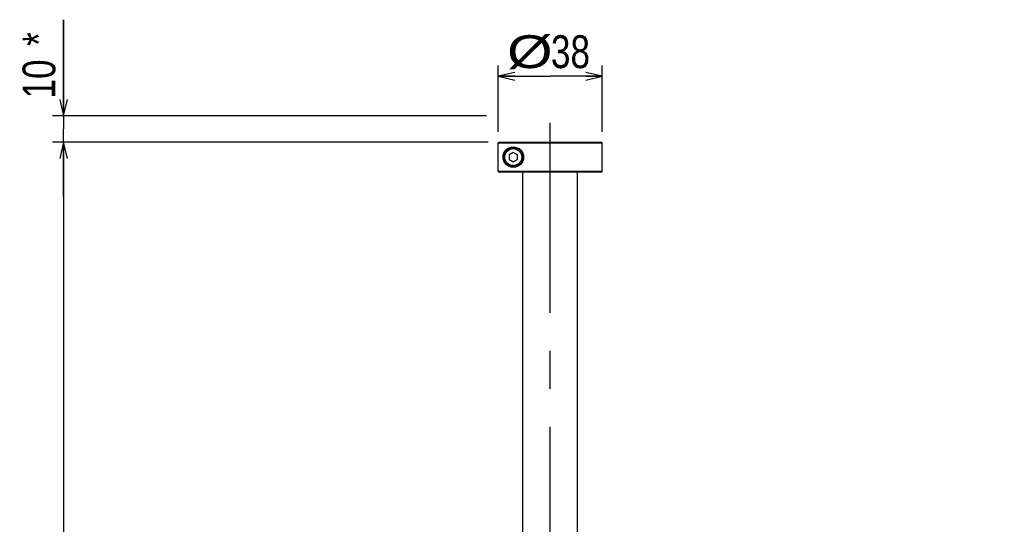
# Model space of a CAD drawing. Extents: x 0 to 3364, y 0 to 2376.
# Tile 50 of 83: x 768 to 1128, y 1265 to 1450. Entities that reach past the tile are written whole.
import ezdxf

# ---------------------------------------------------------------- set-up
doc = ezdxf.new("R2010")
doc.units = 0
doc.header["$LTSCALE"] = 185.02
doc.linetypes.add('CENTER', pattern=[0.6, 0.375, -0.075, 0.075, -0.075])
doc.layers.get('0').update_dxf_attribs({"linetype": 'CONTINUOUS'})
doc.layers.add('95_ALL_DIM', color=7, linetype='CONTINUOUS')
doc.layers.add('DEFAULT_1', color=7, linetype='CENTER')
doc.styles.get("Standard").update_dxf_attribs({"font": 'txt', "width": 0.8})
doc.dimstyles.new('DIMSTYLE_20', dxfattribs={"dimtxt": 12, "dimasz": 6, "dimexe": 0.18, "dimexo": 0.0625, "dimgap": 0.09, "dimtad": 1, "dimdec": 0, "dimtxsty": 'STANDARD', "dimblk": 'OPEN', "dimblk1": 'OPEN', "dimblk2": 'OPEN', "dimcen": 0.09, "dimazin": 3, "dimtp": 0.2, "dimtm": 0.2, "dimtfac": 1, "dimtdec": 0, "dimtofl": 0, "dimtmove": 0, "dimatfit": 3, "dimtolj": 1})
doc.dimstyles.new('DIMSTYLE_6', dxfattribs={"dimtxt": 12, "dimasz": 6, "dimexe": 0.18, "dimexo": 0.0625, "dimgap": 0.09, "dimtad": 1, "dimdec": 3, "dimtxsty": 'STANDARD', "dimblk": 'OPEN', "dimblk1": 'OPEN', "dimblk2": 'OPEN', "dimcen": 0.09, "dimazin": 3, "dimtp": 0.8, "dimtm": 0.8, "dimtfac": 1, "dimtdec": 3, "dimtofl": 0, "dimtmove": 0, "dimatfit": 3, "dimtolj": 1})
doc.dimstyles.new('DIMSTYLE_7', dxfattribs={"dimtxt": 12, "dimasz": 6, "dimexe": 0.18, "dimexo": 0.0625, "dimgap": 0.09, "dimtad": 1, "dimdec": 0, "dimtxsty": 'STANDARD', "dimblk": 'OPEN', "dimblk1": 'OPEN', "dimblk2": 'OPEN', "dimcen": 0.09, "dimazin": 3, "dimtp": 0.3, "dimtm": 0.3, "dimtfac": 1, "dimtdec": 0, "dimtofl": 0, "dimtmove": 0, "dimatfit": 3, "dimtolj": 1})

# ---------------------------------------------------------------- blocks, each defined once
blk = doc.blocks.new('_OPEN')
at = {"color": 0, "linetype": 'BYBLOCK'}
for p, q in [((0, 0), (-1, 0.233)), ((-1, -0.233), (0, 0)), ((-1, 0), (0, 0))]:
    blk.add_line(p, q, dxfattribs=at)
blk = doc.blocks.new('*D19')
at = {"layer": '95_ALL_DIM', "color": 2, "linetype": 'CONTINUOUS'}
for p, q in [((939, 1405.12), (779.93, 1405.12)), ((783.93, 1405.12), (783.93, 1125.62)), ((783.93, 846.12), (783.93, 1125.62)), ((1507.68, 846.12), (779.93, 846.12))]:
    blk.add_line(p, q, dxfattribs=at)
at = {"layer": '95_ALL_DIM', "color": 2, "linetype": 'CONTINUOUS', "xscale": 6, "yscale": 6, "zscale": 6}
for p, rotation in [((783.93, 1405.12), 90), ((783.93, 846.12), 270)]:
    blk.add_blockref('_OPEN', p, dxfattribs=dict(at, rotation=rotation))
at = {"layer": '95_ALL_DIM', "color": 2, "linetype": 'CONTINUOUS', "width": 0.8}
blk.add_text('559', height=12, rotation=90, dxfattribs=at).set_placement((780.93, 1126.11))
blk = doc.blocks.new('*D20')
at = {"layer": '95_ALL_DIM', "color": 2, "linetype": 'CONTINUOUS'}
for p, q in [((942.7, 1408.82), (942.7, 1433.15)), ((980.68, 1408.82), (980.68, 1433.15)), ((942.7, 1429.15), (961.69, 1429.15)), ((980.68, 1429.15), (961.69, 1429.15))]:
    blk.add_line(p, q, dxfattribs=at)
at = {"layer": '95_ALL_DIM', "color": 2, "linetype": 'CONTINUOUS', "xscale": 6, "yscale": 6, "zscale": 6, "rotation": 180}
blk.add_blockref('_OPEN', (942.7, 1429.15), dxfattribs=at)
at = {"layer": '95_ALL_DIM', "color": 2, "linetype": 'CONTINUOUS', "xscale": 6, "yscale": 6, "zscale": 6}
blk.add_blockref('_OPEN', (980.68, 1429.15), dxfattribs=at)
at = {"layer": '95_ALL_DIM', "color": 2, "linetype": 'CONTINUOUS'}
for s, width, p in [('%%c', 1.333333, (945.93, 1432.15)), ('38', 0.8, (961.93, 1432.15))]:
    blk.add_text(s, height=12, dxfattribs=dict(at, width=width)).set_placement(p)
blk = doc.blocks.new('*D55')
at = {"layer": '95_ALL_DIM', "color": 2, "linetype": 'CONTINUOUS'}
for p, q in [((783.93, 1414.67), (783.93, 1449.84)), ((783.93, 1449.84), (783.93, 1409.9)), ((938.43, 1414.67), (779.93, 1414.67)), ((783.93, 1385.12), (783.93, 1409.9)), ((938.43, 1405.12), (779.93, 1405.12)), ((783.93, 1405.12), (783.93, 1385.12))]:
    blk.add_line(p, q, dxfattribs=at)
at = {"layer": '95_ALL_DIM', "color": 2, "linetype": 'CONTINUOUS', "xscale": 6, "yscale": 6, "zscale": 6}
for p, rotation in [((783.93, 1414.67), 270), ((783.93, 1405.12), 90)]:
    blk.add_blockref('_OPEN', p, dxfattribs=dict(at, rotation=rotation))
at = {"layer": '95_ALL_DIM', "color": 2, "linetype": 'CONTINUOUS', "width": 0.8}
for s, p in [('*', (780.93, 1440.24)), ('10', (780.93, 1421.04))]:
    blk.add_text(s, height=12, rotation=90, dxfattribs=at).set_placement(p)

msp = doc.modelspace()

# ---------------------------------------------------------------- linework, layer by layer
at = {"color": 7, "linetype": 'CONTINUOUS'}
for p, q in [((942.6987, 1394.4181), (942.6987, 1404.8181)), ((942.6987, 1404.8181), (980.6839, 1404.8181)), ((942.9989, 1405.1181), (980.3839, 1405.1181)), ((980.6839, 1404.8181), (980.3839, 1405.1181)), ((980.6839, 1394.4181), (980.6839, 1404.8181)), ((948.1839, 1401.3381), (946.6943, 1400.4781)), ((946.6943, 1400.4781), (946.6943, 1398.7581)), ((949.6735, 1400.4781), (948.1839, 1401.3381)), ((949.6735, 1398.7581), (949.6735, 1400.4781)), ((946.6943, 1398.7581), (948.1839, 1397.8981)), ((948.1839, 1397.8981), (949.6735, 1398.7581)), ((980.6839, 1394.4181), (942.6987, 1394.4181)), ((980.3839, 1394.1181), (942.9989, 1394.1181)), ((951.6839, 1239.1181), (951.6839, 1394.1181)), ((971.6839, 1239.1181), (971.6839, 1394.1181)), ((980.3839, 1394.1181), (980.6839, 1394.4181))]:
    msp.add_line(p, q, dxfattribs=at)
for radius in [3.75, 3.5, 3.1]:
    msp.add_circle((948.1839, 1399.6181), radius, dxfattribs=at)
for points in [[(942.6987, 1404.8181), (942.7321, 1404.8515), (942.7989, 1404.9182), (942.899, 1405.0182), (942.9656, 1405.0848), (942.9989, 1405.1181)], [(942.6987, 1394.4181), (942.7321, 1394.3847), (942.7989, 1394.318), (942.899, 1394.218), (942.9656, 1394.1514), (942.9989, 1394.1181)]]:
    msp.add_open_spline(points, degree=3, knots=[0, 0, 0, 0, 0.33382547, 0.66715909, 1, 1, 1, 1], dxfattribs=at)
at = {"layer": 'DEFAULT_1', "color": 7, "linetype": 'CENTER'}
msp.add_line((961.6839, 787.6931), (961.6839, 1416.033), dxfattribs=at)

# ---------------------------------------------------------------- dimensions: what is measured, and where the dimension line sits
at = {"layer": '95_ALL_DIM', "color": 2, "linetype": 'CONTINUOUS'}
dim = msp.add_linear_dim(base=(783.9345, 1414.6734), p1=(938.429, 1405.1181), p2=(938.429, 1414.6734), angle=90, text='<>*', dimstyle='DIMSTYLE_20', dxfattribs=at)
dim.commit()
dim.dimension.update_dxf_attribs({"geometry": '*D55', "text_midpoint": (774.9345, 1435.4436), "dimtype": 160})
dim = msp.add_linear_dim(base=(980.6839, 1429.1461), p1=(942.6987, 1408.8181), p2=(980.6839, 1408.8181), text='%%c<>', dimstyle='DIMSTYLE_7', dxfattribs=at)
dim.commit()
dim.dimension.update_dxf_attribs({"geometry": '*D20', "text_midpoint": (963.5264, 1438.1461), "dimtype": 160})
dim = msp.add_linear_dim(base=(783.9345, 846.1181), p1=(938.9989, 1405.1181), p2=(1507.6839, 846.1181), angle=270, dimstyle='DIMSTYLE_6', dxfattribs=at)
dim.commit()
dim.dimension.update_dxf_attribs({"geometry": '*D19', "text_midpoint": (774.9345, 1140.5114), "dimtype": 160})

doc.saveas('drawing.dxf')
